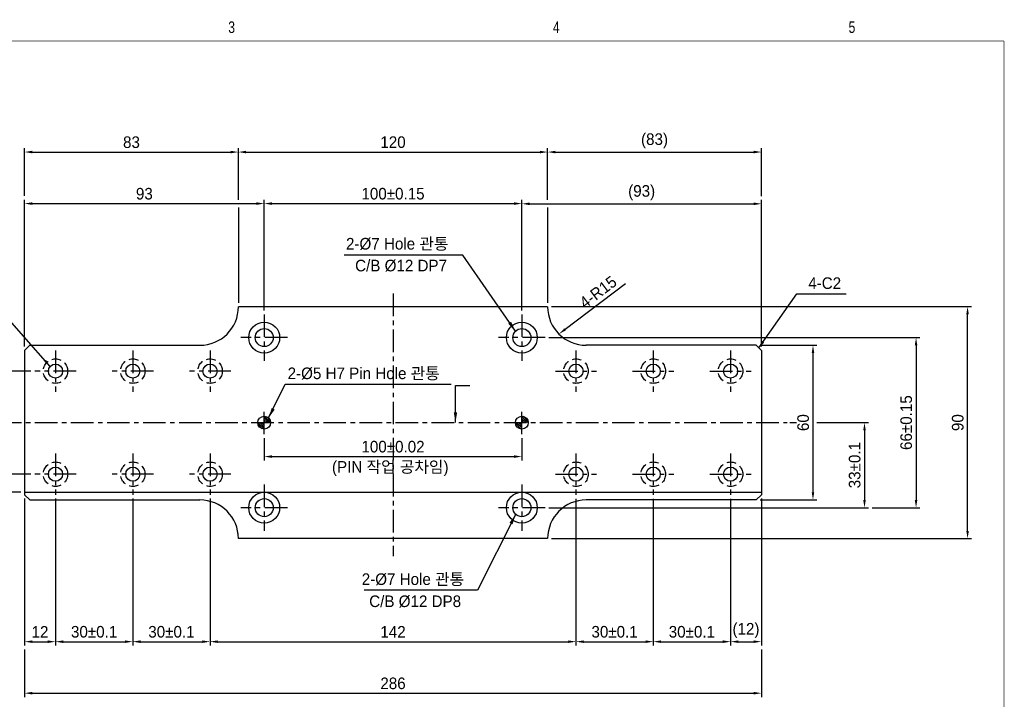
# Model space of a CAD drawing. Extents: x 3535 to 12567, y 1098 to 7338.
# Tile 3 of 3: x 3729 to 4112, y 1239 to 1503. Entities that reach past the tile are written whole.
import ezdxf
from ezdxf.enums import TextEntityAlignment as Align

# ---------------------------------------------------------------- set-up
doc = ezdxf.new("R2010")
doc.units = 0
doc.header["$LTSCALE"] = 7
doc.header["$MEASUREMENT"] = 0
doc.linetypes.add('CENTER', pattern=[2, 1.25, -0.25, 0.25, -0.25])
doc.linetypes.add('DASHED', pattern=[0.75, 0.5, -0.25])
doc.layers.get('0').update_dxf_attribs({"linetype": 'CONTINUOUS'})
doc.layers.get('DEFPOINTS').update_dxf_attribs({"linetype": 'CONTINUOUS'})
for name, color, linetype in [('1', 3, 'CENTER'), ('3', 4, 'CONTINUOUS'), ('CENTER_LAYER', 3, 'CENTER'), ('CENTERLINE', 3, 'CENTER'), ('DIMENSION', 4, 'CONTINUOUS'), ('HATCHLINE', 1, 'CONTINUOUS'), ('HID', 5, 'DASHED')]:
    doc.layers.add(name, color=color, linetype=linetype)
doc.styles.get("Standard").update_dxf_attribs({"font": 'Gulim.ttf'})
doc.dimstyles.new('A3', dxfattribs={"dimscale": 1.5, "dimtxt": 3, "dimasz": 2, "dimexe": 1, "dimexo": 1, "dimgap": 1, "dimtad": 1, "dimdec": 4, "dimdsep": 46, "dimtxsty": 'Standard', "dimcen": 2.5, "dimclrd": 4, "dimclre": 4, "dimclrt": 9, "dimazin": 2, "dimtfac": 1, "dimtdec": 4, "dimtmove": 0, "dimatfit": 3, "dimfxl": 0, "dimtolj": 1, "dimarcsym": 0})
pattern_1 = [(315, (13.773, 0), (0.35355339, 0.35355339), [])]

# ---------------------------------------------------------------- blocks, each defined once
blk = doc.blocks.new('A3-DJ')
at = {"const_width": 0.2}
for points in [[(30, 269), (410, 269)], [(410, 269), (410, 10)]]:
    blk.add_lwpolyline(points, dxfattribs=at)
at = {"layer": '3', "const_width": 0.05}
for points in [[(183, 273), (183, 269)], [(256.5, 273), (256.5, 269)], [(333, 273), (333, 269)]]:
    blk.add_lwpolyline(points, dxfattribs=at)
at = {"layer": '3', "width": 0.8}
for s, p in [('3', (210.18, 272.54)), ('4', (294.18, 272.54)), ('5', (370.68, 272.54))]:
    blk.add_text(s, height=3, dxfattribs=at).set_placement(p, align=Align.MIDDLE)
blk = doc.blocks.new('*D34')
at = {"layer": 'DEFPOINTS', "color": 0, "ltscale": 1.5}
for p in [(3924.27, 1431.74), (3824.27, 1388.74), (3924.27, 1388.74)]:
    blk.add_point(p, dxfattribs=at)
at = {"layer": 'DIMENSION', "color": 4, "lineweight": -2, "ltscale": 1.5}
for p, q in [((3824.27, 1390.24), (3824.27, 1433.24)), ((3924.27, 1390.24), (3924.27, 1433.24)), ((3827.27, 1431.74), (3921.27, 1431.74))]:
    blk.add_line(p, q, dxfattribs=at)
at = {"layer": 'DIMENSION', "color": 4, "ltscale": 1.5}
for points in [[(3827.27, 1432.24), (3827.27, 1431.24), (3824.27, 1431.74)], [(3921.27, 1432.24), (3921.27, 1431.24), (3924.27, 1431.74)]]:
    blk.add_solid(points, dxfattribs=at)
at = {"layer": 'DIMENSION', "color": 9, "ltscale": 1.5, "insert": (3874.27, 1435.55), "char_height": 4.5, "attachment_point": 5}
blk.add_mtext('\\A1;100%%P0.15', dxfattribs=at)
blk = doc.blocks.new('*D35')
at = {"layer": 'DEFPOINTS', "color": 0, "ltscale": 1.5}
for p in [(3824.27, 1342.24), (3924.27, 1342.24), (3924.27, 1333.57)]:
    blk.add_point(p, dxfattribs=at)
at = {"layer": 'DIMENSION', "color": 4, "lineweight": -2, "ltscale": 1.5}
for p, q in [((3824.27, 1340.74), (3824.27, 1332.07)), ((3924.27, 1340.74), (3924.27, 1332.07)), ((3827.27, 1333.57), (3921.27, 1333.57))]:
    blk.add_line(p, q, dxfattribs=at)
at = {"layer": 'DIMENSION', "color": 4, "ltscale": 1.5}
for points in [[(3827.27, 1334.07), (3827.27, 1333.07), (3824.27, 1333.57)], [(3921.27, 1334.07), (3921.27, 1333.07), (3924.27, 1333.57)]]:
    blk.add_solid(points, dxfattribs=at)
at = {"layer": 'DIMENSION', "color": 9, "ltscale": 1.5, "insert": (3874.27, 1337.39), "char_height": 4.5, "attachment_point": 5}
blk.add_mtext('\\A1;100%%P0.02', dxfattribs=at)
blk = doc.blocks.new('*D36')
at = {"layer": 'DEFPOINTS', "color": 0, "ltscale": 1.5}
for p in [(3803.27, 1318.74), (3945.27, 1318.7), (3945.27, 1261.74)]:
    blk.add_point(p, dxfattribs=at)
at = {"layer": 'DIMENSION', "color": 4, "lineweight": -2, "ltscale": 1.5}
for p, q in [((3803.27, 1317.24), (3803.27, 1260.24)), ((3945.27, 1317.2), (3945.27, 1260.24)), ((3806.27, 1261.74), (3942.27, 1261.74))]:
    blk.add_line(p, q, dxfattribs=at)
at = {"layer": 'DIMENSION', "color": 4, "ltscale": 1.5}
for points in [[(3806.27, 1262.24), (3806.27, 1261.24), (3803.27, 1261.74)], [(3942.27, 1262.24), (3942.27, 1261.24), (3945.27, 1261.74)]]:
    blk.add_solid(points, dxfattribs=at)
at = {"layer": 'DIMENSION', "color": 9, "ltscale": 1.5, "insert": (3874.27, 1265.55), "char_height": 4.5, "attachment_point": 5}
blk.add_mtext('\\A1;142', dxfattribs=at)
blk = doc.blocks.new('*D37')
at = {"layer": 'DEFPOINTS', "color": 0, "ltscale": 1.5}
for p in [(3731.27, 1260.24), (4017.27, 1260.24), (4017.27, 1241.74)]:
    blk.add_point(p, dxfattribs=at)
at = {"layer": 'DIMENSION', "color": 4, "lineweight": -2, "ltscale": 1.5}
for p, q in [((3731.27, 1258.74), (3731.27, 1240.24)), ((4017.27, 1258.74), (4017.27, 1240.24)), ((3734.27, 1241.74), (4014.27, 1241.74))]:
    blk.add_line(p, q, dxfattribs=at)
at = {"layer": 'DIMENSION', "color": 4, "ltscale": 1.5}
for points in [[(3734.27, 1242.24), (3734.27, 1241.24), (3731.27, 1241.74)], [(4014.27, 1242.24), (4014.27, 1241.24), (4017.27, 1241.74)]]:
    blk.add_solid(points, dxfattribs=at)
at = {"layer": 'DIMENSION', "color": 9, "ltscale": 1.5, "insert": (3874.27, 1245.54), "char_height": 4.5, "attachment_point": 5}
blk.add_mtext('\\A1;286', dxfattribs=at)
blk = doc.blocks.new('*D38')
at = {"layer": 'DEFPOINTS', "color": 0, "ltscale": 1.5}
for p in [(3934.27, 1451.74), (3814.27, 1431.74), (3934.27, 1431.65)]:
    blk.add_point(p, dxfattribs=at)
at = {"layer": 'DIMENSION', "color": 4, "lineweight": -2, "ltscale": 1.5}
for p, q in [((3814.27, 1433.24), (3814.27, 1453.24)), ((3934.27, 1433.15), (3934.27, 1453.24)), ((3817.27, 1451.74), (3931.27, 1451.74))]:
    blk.add_line(p, q, dxfattribs=at)
at = {"layer": 'DIMENSION', "color": 4, "ltscale": 1.5}
for points in [[(3817.27, 1452.24), (3817.27, 1451.24), (3814.27, 1451.74)], [(3931.27, 1452.24), (3931.27, 1451.24), (3934.27, 1451.74)]]:
    blk.add_solid(points, dxfattribs=at)
at = {"layer": 'DIMENSION', "color": 9, "ltscale": 1.5, "insert": (3874.27, 1455.55), "char_height": 4.5, "attachment_point": 5}
blk.add_mtext('\\A1;120', dxfattribs=at)
blk = doc.blocks.new('*D39')
at = {"layer": 'DEFPOINTS', "color": 0, "ltscale": 1.5}
for p in [(3773.27, 1318.74), (3803.27, 1318.74), (3803.27, 1261.74)]:
    blk.add_point(p, dxfattribs=at)
at = {"layer": 'DIMENSION', "color": 4, "lineweight": -2, "ltscale": 1.5}
for p, q in [((3773.27, 1317.24), (3773.27, 1260.24)), ((3803.27, 1317.24), (3803.27, 1260.24)), ((3776.27, 1261.74), (3800.27, 1261.74))]:
    blk.add_line(p, q, dxfattribs=at)
at = {"layer": 'DIMENSION', "color": 4, "ltscale": 1.5}
for points in [[(3776.27, 1262.24), (3776.27, 1261.24), (3773.27, 1261.74)], [(3800.27, 1262.24), (3800.27, 1261.24), (3803.27, 1261.74)]]:
    blk.add_solid(points, dxfattribs=at)
at = {"layer": 'DIMENSION', "color": 9, "ltscale": 1.5, "insert": (3788.27, 1265.55), "char_height": 4.5, "attachment_point": 5}
blk.add_mtext('\\A1;30±0.1', dxfattribs=at)
blk = doc.blocks.new('*D40')
at = {"layer": 'DEFPOINTS', "color": 0, "ltscale": 1.5}
for p in [(3743.27, 1318.74), (3773.27, 1318.74), (3773.27, 1261.74)]:
    blk.add_point(p, dxfattribs=at)
at = {"layer": 'DIMENSION', "color": 4, "lineweight": -2, "ltscale": 1.5}
for p, q in [((3743.27, 1317.24), (3743.27, 1260.24)), ((3773.27, 1317.24), (3773.27, 1260.24)), ((3746.27, 1261.74), (3770.27, 1261.74))]:
    blk.add_line(p, q, dxfattribs=at)
at = {"layer": 'DIMENSION', "color": 4, "ltscale": 1.5}
for points in [[(3746.27, 1262.24), (3746.27, 1261.24), (3743.27, 1261.74)], [(3770.27, 1262.24), (3770.27, 1261.24), (3773.27, 1261.74)]]:
    blk.add_solid(points, dxfattribs=at)
at = {"layer": 'DIMENSION', "color": 9, "ltscale": 1.5, "insert": (3758.27, 1265.55), "char_height": 4.5, "attachment_point": 5}
blk.add_mtext('\\A1;30±0.1', dxfattribs=at)
blk = doc.blocks.new('*D41')
at = {"layer": 'DEFPOINTS', "color": 0, "ltscale": 1.5}
for p in [(3731.27, 1318.74), (3743.27, 1318.74), (3743.27, 1261.74)]:
    blk.add_point(p, dxfattribs=at)
at = {"layer": 'DIMENSION', "color": 4, "lineweight": -2, "ltscale": 1.5}
for p, q in [((3731.27, 1317.24), (3731.27, 1260.24)), ((3743.27, 1317.24), (3743.27, 1260.24)), ((3734.27, 1261.74), (3740.27, 1261.74))]:
    blk.add_line(p, q, dxfattribs=at)
at = {"layer": 'DIMENSION', "color": 4, "ltscale": 1.5}
for points in [[(3734.27, 1262.24), (3734.27, 1261.24), (3731.27, 1261.74)], [(3740.27, 1262.24), (3740.27, 1261.24), (3743.27, 1261.74)]]:
    blk.add_solid(points, dxfattribs=at)
at = {"layer": 'DIMENSION', "color": 9, "ltscale": 1.5, "insert": (3737.27, 1265.55), "char_height": 4.5, "attachment_point": 5}
blk.add_mtext('\\A1;12', dxfattribs=at)
blk = doc.blocks.new('*D46')
at = {"layer": 'DEFPOINTS', "color": 0, "ltscale": 1.5}
for p in [(3735.27, 1366.74), (3691.27, 1326.74), (3735.27, 1326.74)]:
    blk.add_point(p, dxfattribs=at)
at = {"layer": 'DIMENSION', "color": 4, "lineweight": -2, "ltscale": 1.5}
for p, q in [((3733.77, 1366.74), (3689.77, 1366.74)), ((3691.27, 1363.74), (3691.27, 1329.74)), ((3733.77, 1326.74), (3689.77, 1326.74))]:
    blk.add_line(p, q, dxfattribs=at)
at = {"layer": 'DIMENSION', "color": 4, "ltscale": 1.5}
for points in [[(3690.77, 1363.74), (3691.77, 1363.74), (3691.27, 1366.74)], [(3690.77, 1329.74), (3691.77, 1329.74), (3691.27, 1326.74)]]:
    blk.add_solid(points, dxfattribs=at)
at = {"layer": 'DIMENSION', "color": 9, "ltscale": 1.5, "insert": (3687.46, 1346.74), "char_height": 4.5, "attachment_point": 5, "rotation": 90}
blk.add_mtext('\\A1;40%%P0.15', dxfattribs=at)
blk = doc.blocks.new('*D47')
at = {"layer": 'DEFPOINTS', "color": 0, "ltscale": 1.5}
for p in [(3721.27, 1346.74), (3711.27, 1326.74), (3735.27, 1326.74)]:
    blk.add_point(p, dxfattribs=at)
at = {"layer": 'DIMENSION', "color": 4, "lineweight": -2, "ltscale": 1.5}
for p, q in [((3719.77, 1346.74), (3709.77, 1346.74)), ((3711.27, 1343.74), (3711.27, 1329.74)), ((3733.77, 1326.74), (3709.77, 1326.74))]:
    blk.add_line(p, q, dxfattribs=at)
at = {"layer": 'DIMENSION', "color": 4, "ltscale": 1.5}
for points in [[(3710.77, 1343.74), (3711.77, 1343.74), (3711.27, 1346.74)], [(3710.77, 1329.74), (3711.77, 1329.74), (3711.27, 1326.74)]]:
    blk.add_solid(points, dxfattribs=at)
at = {"layer": 'DIMENSION', "color": 9, "ltscale": 1.5, "insert": (3707.46, 1336.74), "char_height": 4.5, "attachment_point": 5, "rotation": 90}
blk.add_mtext('\\A1;20%%P0.1', dxfattribs=at)
blk = doc.blocks.new('*D48')
at = {"layer": 'DEFPOINTS', "color": 0, "ltscale": 1.5}
for p in [(3735.27, 1326.74), (3711.27, 1319.74), (3731.27, 1319.74)]:
    blk.add_point(p, dxfattribs=at)
at = {"layer": 'DIMENSION', "color": 4, "lineweight": -2, "ltscale": 1.5}
for p, q in [((3711.27, 1329.74), (3711.27, 1332.74)), ((3733.77, 1326.74), (3709.77, 1326.74)), ((3711.27, 1326.74), (3711.27, 1319.74)), ((3729.77, 1319.74), (3709.77, 1319.74)), ((3711.27, 1316.74), (3711.27, 1313.74))]:
    blk.add_line(p, q, dxfattribs=at)
at = {"layer": 'DIMENSION', "color": 4, "ltscale": 1.5}
for points in [[(3710.77, 1329.74), (3711.77, 1329.74), (3711.27, 1326.74)], [(3710.77, 1316.74), (3711.77, 1316.74), (3711.27, 1319.74)]]:
    blk.add_solid(points, dxfattribs=at)
at = {"layer": 'DIMENSION', "color": 9, "ltscale": 1.5, "insert": (3707.47, 1323.24), "char_height": 4.5, "attachment_point": 5, "rotation": 90}
blk.add_mtext('\\A1;7', dxfattribs=at)
blk = doc.blocks.new('*D50')
at = {"layer": 'DEFPOINTS', "color": 0, "ltscale": 1.5}
for p in [(3824.27, 1431.74), (3824.27, 1388.74), (3731.27, 1374.74)]:
    blk.add_point(p, dxfattribs=at)
at = {"layer": 'DIMENSION', "color": 4, "lineweight": -2, "ltscale": 1.5}
for p, q in [((3731.27, 1376.24), (3731.27, 1433.24)), ((3824.27, 1390.24), (3824.27, 1433.24)), ((3734.27, 1431.74), (3821.27, 1431.74))]:
    blk.add_line(p, q, dxfattribs=at)
at = {"layer": 'DIMENSION', "color": 4, "ltscale": 1.5}
for points in [[(3734.27, 1432.24), (3734.27, 1431.24), (3731.27, 1431.74)], [(3821.27, 1432.24), (3821.27, 1431.24), (3824.27, 1431.74)]]:
    blk.add_solid(points, dxfattribs=at)
at = {"layer": 'DIMENSION', "color": 9, "ltscale": 1.5, "insert": (3777.77, 1435.54), "char_height": 4.5, "attachment_point": 5}
blk.add_mtext('\\A1;93', dxfattribs=at)
blk = doc.blocks.new('*D51')
at = {"layer": 'DEFPOINTS', "color": 0, "ltscale": 1.5}
for p in [(3814.27, 1451.74), (3731.27, 1433.24), (3814.27, 1431.74)]:
    blk.add_point(p, dxfattribs=at)
at = {"layer": 'DIMENSION', "color": 4, "lineweight": -2, "ltscale": 1.5}
for p, q in [((3731.27, 1434.74), (3731.27, 1453.24)), ((3814.27, 1433.24), (3814.27, 1453.24)), ((3734.27, 1451.74), (3811.27, 1451.74))]:
    blk.add_line(p, q, dxfattribs=at)
at = {"layer": 'DIMENSION', "color": 4, "ltscale": 1.5}
for points in [[(3734.27, 1452.24), (3734.27, 1451.24), (3731.27, 1451.74)], [(3811.27, 1452.24), (3811.27, 1451.24), (3814.27, 1451.74)]]:
    blk.add_solid(points, dxfattribs=at)
at = {"layer": 'DIMENSION', "color": 9, "ltscale": 1.5, "insert": (3772.77, 1455.54), "char_height": 4.5, "attachment_point": 5}
blk.add_mtext('\\A1;83', dxfattribs=at)
blk = doc.blocks.new('*D52')
at = {"layer": 'DEFPOINTS', "color": 0, "ltscale": 1.5}
for p in [(3934.27, 1391.74), (4097.27, 1391.74), (3934.27, 1301.74)]:
    blk.add_point(p, dxfattribs=at)
at = {"layer": 'DIMENSION', "color": 4, "lineweight": -2, "ltscale": 1.5}
for p, q in [((3935.77, 1391.74), (4098.77, 1391.74)), ((4097.27, 1304.74), (4097.27, 1388.74)), ((3935.77, 1301.74), (4098.77, 1301.74))]:
    blk.add_line(p, q, dxfattribs=at)
at = {"layer": 'DIMENSION', "color": 4, "ltscale": 1.5}
for points in [[(4096.77, 1388.74), (4097.77, 1388.74), (4097.27, 1391.74)], [(4096.77, 1304.74), (4097.77, 1304.74), (4097.27, 1301.74)]]:
    blk.add_solid(points, dxfattribs=at)
at = {"layer": 'DIMENSION', "color": 9, "ltscale": 1.5, "insert": (4093.47, 1346.74), "char_height": 4.5, "attachment_point": 5, "rotation": 90}
blk.add_mtext('\\A1;90', dxfattribs=at)
blk = doc.blocks.new('*D53')
at = {"layer": 'DEFPOINTS', "color": 0, "ltscale": 1.5}
for p in [(3945.27, 1318.7), (3975.27, 1318.7), (3975.27, 1261.74)]:
    blk.add_point(p, dxfattribs=at)
at = {"layer": 'DIMENSION', "color": 4, "lineweight": -2, "ltscale": 1.5}
for p, q in [((3945.27, 1317.2), (3945.27, 1260.24)), ((3975.27, 1317.2), (3975.27, 1260.24)), ((3948.27, 1261.74), (3972.27, 1261.74))]:
    blk.add_line(p, q, dxfattribs=at)
at = {"layer": 'DIMENSION', "color": 4, "ltscale": 1.5}
for points in [[(3948.27, 1262.24), (3948.27, 1261.24), (3945.27, 1261.74)], [(3972.27, 1262.24), (3972.27, 1261.24), (3975.27, 1261.74)]]:
    blk.add_solid(points, dxfattribs=at)
at = {"layer": 'DIMENSION', "color": 9, "ltscale": 1.5, "insert": (3960.27, 1265.55), "char_height": 4.5, "attachment_point": 5}
blk.add_mtext('\\A1;30±0.1', dxfattribs=at)
blk = doc.blocks.new('*D54')
at = {"layer": 'DEFPOINTS', "color": 0, "ltscale": 1.5}
for p in [(4005.27, 1318.7), (4017.27, 1318.74), (4017.27, 1261.74)]:
    blk.add_point(p, dxfattribs=at)
at = {"layer": 'DIMENSION', "color": 4, "lineweight": -2, "ltscale": 1.5}
for p, q in [((4005.27, 1317.2), (4005.27, 1260.24)), ((4017.27, 1317.24), (4017.27, 1260.24)), ((4008.27, 1261.74), (4014.27, 1261.74))]:
    blk.add_line(p, q, dxfattribs=at)
at = {"layer": 'DIMENSION', "color": 4, "ltscale": 1.5}
for points in [[(4008.27, 1262.24), (4008.27, 1261.24), (4005.27, 1261.74)], [(4014.27, 1262.24), (4014.27, 1261.24), (4017.27, 1261.74)]]:
    blk.add_solid(points, dxfattribs=at)
at = {"layer": 'DIMENSION', "color": 9, "ltscale": 1.5, "insert": (4011.27, 1266.07), "char_height": 4.5, "attachment_point": 5}
blk.add_mtext('\\A1;(12)', dxfattribs=at)
blk = doc.blocks.new('*D55')
at = {"layer": 'DEFPOINTS', "color": 0, "ltscale": 1.5}
for p in [(3975.27, 1318.7), (4005.27, 1318.7), (4005.27, 1261.74)]:
    blk.add_point(p, dxfattribs=at)
at = {"layer": 'DIMENSION', "color": 4, "lineweight": -2, "ltscale": 1.5}
for p, q in [((3975.27, 1317.2), (3975.27, 1260.24)), ((4005.27, 1317.2), (4005.27, 1260.24)), ((3978.27, 1261.74), (4002.27, 1261.74))]:
    blk.add_line(p, q, dxfattribs=at)
at = {"layer": 'DIMENSION', "color": 4, "ltscale": 1.5}
for points in [[(3978.27, 1262.24), (3978.27, 1261.24), (3975.27, 1261.74)], [(4002.27, 1262.24), (4002.27, 1261.24), (4005.27, 1261.74)]]:
    blk.add_solid(points, dxfattribs=at)
at = {"layer": 'DIMENSION', "color": 9, "ltscale": 1.5, "insert": (3990.27, 1265.55), "char_height": 4.5, "attachment_point": 5}
blk.add_mtext('\\A1;30±0.1', dxfattribs=at)
blk = doc.blocks.new('*D56')
at = {"layer": 'DEFPOINTS', "color": 0, "ltscale": 1.5}
for p in [(3933.27, 1379.74), (4058.77, 1313.74), (4077.27, 1313.74)]:
    blk.add_point(p, dxfattribs=at)
at = {"layer": 'DIMENSION', "color": 4, "lineweight": -2, "ltscale": 1.5}
for p, q in [((3934.77, 1379.74), (4078.77, 1379.74)), ((4077.27, 1376.74), (4077.27, 1316.74)), ((4060.27, 1313.74), (4078.77, 1313.74))]:
    blk.add_line(p, q, dxfattribs=at)
at = {"layer": 'DIMENSION', "color": 4, "ltscale": 1.5}
for points in [[(4076.77, 1376.74), (4077.77, 1376.74), (4077.27, 1379.74)], [(4076.77, 1316.74), (4077.77, 1316.74), (4077.27, 1313.74)]]:
    blk.add_solid(points, dxfattribs=at)
at = {"layer": 'DIMENSION', "color": 9, "ltscale": 1.5, "insert": (4073.46, 1346.74), "char_height": 4.5, "attachment_point": 5, "rotation": 90}
blk.add_mtext('\\A1;66%%p0.15', dxfattribs=at)
blk = doc.blocks.new('*D57')
at = {"layer": 'DEFPOINTS', "color": 0, "ltscale": 1.5}
for p in [(4017.27, 1431.65), (3924.27, 1388.74), (4017.27, 1374.74)]:
    blk.add_point(p, dxfattribs=at)
at = {"layer": 'DIMENSION', "color": 4, "lineweight": -2, "ltscale": 1.5}
for p, q in [((3924.27, 1390.24), (3924.27, 1433.15)), ((4017.27, 1376.24), (4017.27, 1433.15)), ((3927.27, 1431.65), (4014.27, 1431.65))]:
    blk.add_line(p, q, dxfattribs=at)
at = {"layer": 'DIMENSION', "color": 4, "ltscale": 1.5}
for points in [[(3927.27, 1432.15), (3927.27, 1431.15), (3924.27, 1431.65)], [(4014.27, 1432.15), (4014.27, 1431.15), (4017.27, 1431.65)]]:
    blk.add_solid(points, dxfattribs=at)
at = {"layer": 'DIMENSION', "color": 9, "ltscale": 1.5, "insert": (3970.77, 1435.98), "char_height": 4.5, "attachment_point": 5}
blk.add_mtext('\\A1;(93)', dxfattribs=at)
blk = doc.blocks.new('*D58')
at = {"layer": 'DEFPOINTS', "color": 0, "ltscale": 1.5}
for p in [(4017.27, 1451.74), (4017.27, 1433.15), (3934.27, 1431.65)]:
    blk.add_point(p, dxfattribs=at)
at = {"layer": 'DIMENSION', "color": 4, "lineweight": -2, "ltscale": 1.5}
for p, q in [((3934.27, 1433.15), (3934.27, 1453.24)), ((4017.27, 1434.65), (4017.27, 1453.24)), ((3937.27, 1451.74), (4014.27, 1451.74))]:
    blk.add_line(p, q, dxfattribs=at)
at = {"layer": 'DIMENSION', "color": 4, "ltscale": 1.5}
for points in [[(3937.27, 1452.24), (3937.27, 1451.24), (3934.27, 1451.74)], [(4014.27, 1452.24), (4014.27, 1451.24), (4017.27, 1451.74)]]:
    blk.add_solid(points, dxfattribs=at)
at = {"layer": 'DIMENSION', "color": 9, "ltscale": 1.5, "insert": (3975.77, 1456.07), "char_height": 4.5, "attachment_point": 5}
blk.add_mtext('\\A1;(83)', dxfattribs=at)
blk = doc.blocks.new('*D59')
at = {"layer": 'DEFPOINTS', "color": 0, "ltscale": 1.5}
for p in [(3942.66, 1384.14), (3938.67, 1381.13)]:
    blk.add_point(p, dxfattribs=at)
at = {"layer": 'DIMENSION', "color": 4, "lineweight": -2, "ltscale": 1.5}
blk.add_line((3964.49, 1400.65), (3941.06, 1382.94), dxfattribs=at)
at = {"layer": 'DIMENSION', "color": 4, "ltscale": 1.5}
blk.add_solid([(3940.76, 1383.34), (3941.36, 1382.54), (3938.67, 1381.13)], dxfattribs=at)
at = {"layer": 'DIMENSION', "color": 9, "ltscale": 1.5, "insert": (3953.86, 1397.39), "char_height": 4.5, "attachment_point": 5, "rotation": 37.0859}
blk.add_mtext('\\A1;4-R15', dxfattribs=at)
blk = doc.blocks.new('*D60')
at = {"layer": 'DEFPOINTS', "color": 0, "ltscale": 1.5}
for p in [(4037.27, 1346.74), (3933.27, 1313.74), (4057.27, 1313.74)]:
    blk.add_point(p, dxfattribs=at)
at = {"layer": 'DIMENSION', "color": 4, "lineweight": -2, "ltscale": 1.5}
for p, q in [((4038.77, 1346.74), (4058.77, 1346.74)), ((4057.27, 1343.74), (4057.27, 1316.74)), ((3934.77, 1313.74), (4058.77, 1313.74))]:
    blk.add_line(p, q, dxfattribs=at)
at = {"layer": 'DIMENSION', "color": 4, "ltscale": 1.5}
for points in [[(4056.77, 1343.74), (4057.77, 1343.74), (4057.27, 1346.74)], [(4056.77, 1316.74), (4057.77, 1316.74), (4057.27, 1313.74)]]:
    blk.add_solid(points, dxfattribs=at)
at = {"layer": 'DIMENSION', "color": 9, "ltscale": 1.5, "insert": (4053.46, 1330.24), "char_height": 4.5, "attachment_point": 5, "rotation": 90}
blk.add_mtext('\\A1;33±0.1', dxfattribs=at)
blk = doc.blocks.new('*D62')
at = {"color": 4, "lineweight": -2}
for p, q in [((4016.77, 1376.74), (4038.77, 1376.74)), ((4037.27, 1373.74), (4037.27, 1319.74)), ((4016.77, 1316.74), (4038.77, 1316.74))]:
    blk.add_line(p, q, dxfattribs=at)
at = {"color": 4}
for points in [[(4036.77, 1373.74), (4037.77, 1373.74), (4037.27, 1376.74)], [(4036.77, 1319.74), (4037.77, 1319.74), (4037.27, 1316.74)]]:
    blk.add_solid(points, dxfattribs=at)
at = {"layer": 'DEFPOINTS', "color": 0}
for p in [(4015.27, 1376.74), (4015.27, 1316.74), (4037.27, 1316.74)]:
    blk.add_point(p, dxfattribs=at)
at = {"color": 9, "insert": (4033.47, 1346.74), "char_height": 4.5, "attachment_point": 5, "rotation": 90}
blk.add_mtext('\\A1;60', dxfattribs=at)

msp = doc.modelspace()

# ---------------------------------------------------------------- hatches: boundary and pattern name
at = {"layer": 'HATCHLINE'}
h = msp.add_hatch(dxfattribs=at)
h.set_pattern_fill('ANSI31', color=256, scale=4, angle=270, style=0)
h.set_pattern_definition(pattern_1)
h.paths.add_polyline_path([(3824.27428, 1349.23519), (3824.27428, 1346.73519), (3826.77428, 1346.73519, 0.414213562)])
h.paths.add_polyline_path([(3824.27428, 1344.23519), (3824.27428, 1346.73519), (3821.77428, 1346.73519, 0.414213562)])
h = msp.add_hatch(dxfattribs=at)
h.set_pattern_fill('ANSI31', color=256, scale=4, angle=270, style=0)
h.set_pattern_definition(pattern_1)
h.paths.add_polyline_path([(3926.77428, 1346.73519, 0.414213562), (3924.27428, 1349.23519), (3924.27428, 1346.73519)])
h.paths.add_polyline_path([(3924.27428, 1344.23519), (3924.27428, 1346.73519), (3921.77428, 1346.73519, 0.414213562)])

# ---------------------------------------------------------------- linework, layer by layer
for p, q in [((3934.27428, 1391.73519), (3814.27428, 1391.73519)), ((3814.27428, 1391.73519), (3814.27428, 1391.73519)), ((3733.27428, 1376.73519), (3731.27428, 1374.73519)), ((3733.27428, 1376.73519), (3799.27428, 1376.73519)), ((4015.27428, 1376.73519), (3949.27428, 1376.73519)), ((4015.27428, 1376.73519), (4017.27428, 1374.73519)), ((3731.27428, 1374.73519), (3731.27428, 1318.73519)), ((4017.27428, 1374.73519), (4017.27428, 1318.73519)), ((3731.27428, 1319.73519), (4017.27428, 1319.73519)), ((3733.27428, 1316.73519), (3731.27428, 1318.73519)), ((4015.27428, 1316.73519), (4017.27428, 1318.73519)), ((3733.27428, 1316.73519), (3799.27428, 1316.73519)), ((4015.27428, 1316.73519), (3949.27428, 1316.73519)), ((3814.27428, 1303.73519), (3814.27428, 1303.73519)), ((3934.27428, 1301.73519), (3814.27428, 1301.73519))]:
    msp.add_line(p, q)
for centre, radius in [((3824.27428, 1379.73519), 6), ((3924.27428, 1379.73519), 6), ((3824.27428, 1379.73519), 3.5), ((3924.27428, 1379.73519), 3.5), ((3743.27428, 1366.73519), 2.75), ((3773.27428, 1366.73519), 2.75), ((3803.27428, 1366.73519), 2.75), ((3945.27428, 1366.73519), 2.75), ((3975.27428, 1366.73519), 2.75), ((4005.27428, 1366.73519), 2.75), ((3824.27428, 1346.73519), 2.5), ((3924.27428, 1346.73519), 2.5), ((3743.27428, 1326.73519), 2.75), ((3773.27428, 1326.73519), 2.75), ((3803.27428, 1326.73519), 2.75), ((3945.27428, 1326.73519), 2.75), ((3975.27428, 1326.73519), 2.75), ((4005.27428, 1326.73519), 2.75), ((3824.27428, 1313.73519), 6), ((3924.27428, 1313.73519), 6), ((3824.27428, 1313.73519), 3.5), ((3924.27428, 1313.73519), 3.5)]:
    msp.add_circle(centre, radius)
for centre, start, end in [((3799.27428, 1391.73519), 270, 0), ((3949.27428, 1391.73519), 180, 270), ((3799.27428, 1301.73519), 0, 90), ((3949.27428, 1301.73519), 90, 180)]:
    msp.add_arc(centre, 15, start, end)
at = {"layer": '1'}
for p, q in [((3824.27428, 1342.23519), (3824.27428, 1351.23519)), ((3924.27428, 1342.23519), (3924.27428, 1351.23519))]:
    msp.add_line(p, q, dxfattribs=at)
at = {"layer": 'CENTER_LAYER'}
for p, q in [((3824.27428, 1388.73519), (3824.27428, 1370.73519)), ((3924.27428, 1388.73519), (3924.27428, 1370.73519)), ((3833.27428, 1379.73519), (3815.27428, 1379.73519)), ((3933.27428, 1379.73519), (3915.27428, 1379.73519)), ((3743.27428, 1374.73519), (3743.27428, 1358.73519)), ((3773.27428, 1374.73519), (3773.27428, 1358.73519)), ((3803.27428, 1374.73519), (3803.27428, 1358.73519)), ((3945.27428, 1374.73519), (3945.27428, 1358.73519)), ((3975.27428, 1374.73519), (3975.27428, 1358.73519)), ((4005.27428, 1374.73519), (4005.27428, 1358.73519)), ((3751.27428, 1366.73519), (3735.27428, 1366.73519)), ((3781.27428, 1366.73519), (3765.27428, 1366.73519)), ((3811.27428, 1366.73519), (3795.27428, 1366.73519)), ((3937.27428, 1366.73519), (3953.27428, 1366.73519)), ((3967.27428, 1366.73519), (3983.27428, 1366.73519)), ((3997.27428, 1366.73519), (4013.27428, 1366.73519)), ((3743.27428, 1334.73519), (3743.27428, 1318.73519)), ((3773.27428, 1334.73519), (3773.27428, 1318.73519)), ((3803.27428, 1334.73519), (3803.27428, 1318.73519)), ((3945.27428, 1334.73519), (3945.27428, 1318.73519)), ((3975.27428, 1334.73519), (3975.27428, 1318.73519)), ((4005.27428, 1334.73519), (4005.27428, 1318.73519)), ((3751.27428, 1326.73519), (3735.27428, 1326.73519)), ((3781.27428, 1326.73519), (3765.27428, 1326.73519)), ((3811.27428, 1326.73519), (3795.27428, 1326.73519)), ((3937.27428, 1326.73519), (3953.27428, 1326.73519)), ((3967.27428, 1326.73519), (3983.27428, 1326.73519)), ((3997.27428, 1326.73519), (4013.27428, 1326.73519)), ((3824.27428, 1322.73519), (3824.27428, 1304.73519)), ((3924.27428, 1322.73519), (3924.27428, 1304.73519)), ((3833.27428, 1313.73519), (3815.27428, 1313.73519)), ((3933.27428, 1313.73519), (3915.27428, 1313.73519))]:
    msp.add_line(p, q, dxfattribs=at)
at = {"layer": 'CENTERLINE'}
for p, q in [((3874.27428, 1396.86619), (3874.27428, 1294.94819)), ((3721.27428, 1346.73519), (4027.27428, 1346.73519))]:
    msp.add_line(p, q, dxfattribs=at)
at = {"layer": 'DIMENSION', "ltscale": 1.5}
for p, q in [((3814.27428, 1430.23519), (3814.27428, 1393.23519)), ((3934.27428, 1430.23519), (3934.27428, 1393.23519)), ((4028.25328, 1346.73519), (4030.845, 1346.73519))]:
    msp.add_line(p, q, dxfattribs=at)
at = {"layer": 'HID'}
for centre in [(3743.27428, 1366.73519), (3773.27428, 1366.73519), (3803.27428, 1366.73519), (3945.27428, 1366.73519), (3975.27428, 1366.73519), (4005.27428, 1366.73519), (3743.27428, 1326.73519), (3773.27428, 1326.73519), (3803.27428, 1326.73519), (3945.27428, 1326.73519), (3975.27428, 1326.73519), (4005.27428, 1326.73519)]:
    msp.add_circle(centre, 4.75, dxfattribs=at)

# ---------------------------------------------------------------- block references
at = {"xscale": 1.5, "yscale": 1.5, "zscale": 1.5}
msp.add_blockref('A3-DJ', (3496.37645, 1091.3732), dxfattribs=at)

# ---------------------------------------------------------------- texts
at = {"color": 9}
for s, p in [('C/B %%C12 DP7', (3859.57718, 1405.43782)), ('(PIN 작업 공차임)', (3850.58636, 1327.31848)), ('C/B %%C12 DP8', (3865.03896, 1275.16682))]:
    msp.add_text(s, height=4.5, dxfattribs=at).set_placement(p)
at = {"color": 9, "char_height": 4.5}
for s, insert, attachment_point in [('2-%%C7 Hole 관통', (3856.03146, 1415.93013), 4), ('4-C2', (4035.445, 1398.547), 7), ('2-%%C5 H7 Pin Hole 관통', (3833.3712, 1365.63915), 4), ('2-%%C7 Hole 관통', (3862.13676, 1285.76386), 4)]:
    msp.add_mtext(s, dxfattribs=dict(at, insert=insert, attachment_point=attachment_point))

# ---------------------------------------------------------------- dimensions: what is measured, and where the dimension line sits
dim = msp.add_linear_dim(base=(4037.27428, 1316.73519), p1=(4015.27428, 1376.73519), p2=(4015.27428, 1316.73519), angle=90, dimstyle='A3')
dim.commit()
dim.dimension.update_dxf_attribs({"geometry": '*D62', "text_midpoint": (4033.46736, 1346.73519)})
at = {"layer": 'DIMENSION', "ltscale": 1.5}
for base, p1, p2, picture, middle in [((3814.27428, 1451.73519), (3731.27428, 1433.23519), (3814.27428, 1431.73519), '*D51', (3772.77428, 1455.54211)), ((3934.27428, 1451.73519), (3814.27428, 1431.73519), (3934.27428, 1431.65007), '*D38', (3874.27428, 1455.54811)), ((3824.27428, 1431.73519), (3731.27428, 1374.73519), (3824.27428, 1388.73519), '*D50', (3777.77428, 1435.54211)), ((3743.27428, 1261.73519), (3731.27428, 1318.73519), (3743.27428, 1318.73519), '*D41', (3737.27428, 1265.54811)), ((4017.27428, 1241.73519), (3731.27428, 1260.23519), (4017.27428, 1260.23519), '*D37', (3874.27428, 1245.54211))]:
    dim = msp.add_linear_dim(base=base, p1=p1, p2=p2, dimstyle='A3', dxfattribs=at)
    dim.commit()
    dim.dimension.update_dxf_attribs({"geometry": picture, "text_midpoint": middle})
for base, p1, p2, text, picture, middle in [((4017.27428, 1451.73519), (3934.27428, 1431.65007), (4017.27428, 1433.15007), '(<>)', '*D58', (3975.77428, 1456.06641)), ((3924.27428, 1431.73519), (3824.27428, 1388.73519), (3924.27428, 1388.73519), '<>%%P0.15', '*D34', (3874.27428, 1435.54811)), ((4017.27428, 1431.65007), (3924.27428, 1388.73519), (4017.27428, 1374.73519), '(<>)', '*D57', (3970.77428, 1435.9813))]:
    dim = msp.add_linear_dim(base=base, p1=p1, p2=p2, text=text, dimstyle='A3', dxfattribs=at)
    dim.commit()
    dim.dimension.update_dxf_attribs({"geometry": picture, "text_midpoint": middle})
dim = msp.add_radius_dim(center=(3942.65634, 1384.14364), mpoint=(3938.66768, 1381.12859), text='4-R15', dimstyle='A3', override={"dimscale": 1.5, "dimtxsty": 'Standard', "dimclrt": 9, "dimtmove": 0}, dxfattribs=at)
dim.commit()
dim.dimension.update_dxf_attribs({"geometry": '*D59', "text_midpoint": (3956.15725, 1394.34907), "dimtype": 164})
dim = msp.add_linear_dim(base=(4097.27428, 1391.73519), p1=(3934.27428, 1301.73519), p2=(3934.27428, 1391.73519), angle=90, dimstyle='A3', dxfattribs=at)
dim.commit()
dim.dimension.update_dxf_attribs({"geometry": '*D52', "text_midpoint": (4093.46736, 1346.73519)})
dim = msp.add_linear_dim(base=(4077.27428, 1313.73519), p1=(3933.27428, 1379.73519), p2=(4058.77428, 1313.73519), angle=90, text='<>%%p0.15', dimstyle='A3', override={"dimscale": 1.5, "dimtxsty": 'Standard', "dimclrt": 9}, dxfattribs=at)
dim.commit()
dim.dimension.update_dxf_attribs({"geometry": '*D56', "text_midpoint": (4073.46137, 1346.73519)})
dim = msp.add_linear_dim(base=(3691.27428, 1326.73519), p1=(3735.27428, 1366.73519), p2=(3735.27428, 1326.73519), angle=90, text='<>%%P0.15', dimstyle='A3', dxfattribs=at)
dim.commit()
dim.dimension.update_dxf_attribs({"geometry": '*D46', "text_midpoint": (3687.46137, 1346.73519)})
at = {"layer": 'DIMENSION', "color": 9, "ltscale": 1.5}
dim = msp.add_linear_dim(base=(3711.27428, 1326.73519), p1=(3721.27428, 1346.73519), p2=(3735.27428, 1326.73519), angle=90, text='<>%%P0.1', dimstyle='A3', override={"dimscale": 1.5, "dimtxt": 3, "dimtxsty": 'Standard', "dimclrt": 9}, dxfattribs=at)
dim.commit()
dim.dimension.update_dxf_attribs({"geometry": '*D47', "text_midpoint": (3711.27428, 1336.73519), "dimtype": 160})
at = {"layer": 'DIMENSION', "ltscale": 1.5}
dim = msp.add_linear_dim(base=(4057.27428, 1313.73519), p1=(4037.27428, 1346.73519), p2=(3933.27428, 1313.73519), angle=90, dimstyle='A3', override={"dimtol": 1, "dimtp": 0.1, "dimtm": 0.1}, dxfattribs=at)
dim.commit()
dim.dimension.update_dxf_attribs({"geometry": '*D60', "text_midpoint": (4053.46137, 1330.23519)})
dim = msp.add_linear_dim(base=(3924.27428, 1333.57439), p1=(3824.27428, 1342.23519), p2=(3924.27428, 1342.23519), text='<>%%P0.02', dimstyle='A3', override={"dimscale": 1.5, "dimtxsty": 'Standard', "dimclrt": 9}, dxfattribs=at)
dim.commit()
dim.dimension.update_dxf_attribs({"geometry": '*D35', "text_midpoint": (3874.27428, 1337.3873)})
dim = msp.add_linear_dim(base=(3711.27428, 1319.73519), p1=(3735.27428, 1326.73519), p2=(3731.27428, 1319.73519), angle=90, dimstyle='A3', dxfattribs=at)
dim.commit()
dim.dimension.update_dxf_attribs({"geometry": '*D48', "text_midpoint": (3711.27428, 1323.23519), "dimtype": 160})
at = {"layer": 'DIMENSION', "color": 9, "ltscale": 1.5}
for base, p1, p2, override, picture, middle in [((3773.27428, 1261.73519), (3743.27428, 1318.73519), (3773.27428, 1318.73519), {"dimscale": 1.5, "dimtxt": 3, "dimtol": 1, "dimtp": 0.1, "dimtm": 0.1}, '*D40', (3758.27428, 1265.54811)), ((3803.27428, 1261.73519), (3773.27428, 1318.73519), (3803.27428, 1318.73519), {"dimtol": 1, "dimtp": 0.1, "dimtm": 0.1}, '*D39', (3788.27428, 1265.54811)), ((3975.27428, 1261.73519), (3945.27428, 1318.70375), (3975.27428, 1318.70375), {"dimtol": 1, "dimtp": 0.1, "dimtm": 0.1}, '*D53', (3960.27428, 1265.54811)), ((4005.27428, 1261.73519), (3975.27428, 1318.70375), (4005.27428, 1318.70375), {"dimtol": 1, "dimtp": 0.1, "dimtm": 0.1}, '*D55', (3990.27428, 1265.54811))]:
    dim = msp.add_linear_dim(base=base, p1=p1, p2=p2, dimstyle='A3', override=override, dxfattribs=at)
    dim.commit()
    dim.dimension.update_dxf_attribs({"geometry": picture, "text_midpoint": middle})
at = {"layer": 'DIMENSION', "ltscale": 1.5}
dim = msp.add_linear_dim(base=(3945.27428, 1261.73519), p1=(3803.27428, 1318.73519), p2=(3945.27428, 1318.70375), dimstyle='A3', override={"dimscale": 1.5, "dimtxsty": 'Standard', "dimclrt": 9}, dxfattribs=at)
dim.commit()
dim.dimension.update_dxf_attribs({"geometry": '*D36', "text_midpoint": (3874.27428, 1265.54811)})
dim = msp.add_linear_dim(base=(4017.27428, 1261.73519), p1=(4005.27428, 1318.70375), p2=(4017.27428, 1318.73519), text='(<>)', dimstyle='A3', dxfattribs=at)
dim.commit()
dim.dimension.update_dxf_attribs({"geometry": '*D54', "text_midpoint": (4011.27428, 1261.73519), "dimtype": 160})

# ---------------------------------------------------------------- leaders
msp.add_leader([(3741.21963, 1368.56301), (3716.289, 1396.73519), (3654.693, 1396.73519)], dimstyle='A3', override={"dimgap": 1, "dimtad": 1})
at = {"annotation_type": 0, "has_hookline": 1, "hookline_direction": 0, "text_width": 14.69241}
msp.add_leader([(4016.27428, 1375.73519), (4030.945, 1396.73519), (4033.945, 1396.73519)], dimstyle='A3', override={"dimgap": 1, "dimtad": 1}, dxfattribs=at)
at = {"layer": 'DIMENSION'}
for points, override in [([(3921.81406, 1382.22463), (3901.37975, 1411.73519), (3855.32891, 1411.73519)], {"dimscale": 2, "dimgap": 1, "dimtad": 0, "dimtxsty": 'Standard', "dimclrt": 9}), ([(3826.0048, 1348.53944), (3832.47632, 1361.7251), (3896.88972, 1361.7251)], {"dimscale": 2, "dimgap": 1, "dimtad": 0, "dimtxsty": 'Standard', "dimclrt": 9}), ([(3898.50954, 1346.73519), (3898.50954, 1361.15111), (3904.0901, 1361.15111)], {"dimscale": 2, "dimtxsty": 'Standard', "dimclrt": 9}), ([(3921.89018, 1311.17276), (3907.03129, 1281.73519), (3863.09829, 1281.73519)], {"dimscale": 2, "dimgap": 1, "dimtad": 0, "dimtxsty": 'Standard', "dimclrt": 9})]:
    msp.add_leader(points, dimstyle='A3', override=override, dxfattribs=at)

doc.saveas('drawing.dxf')
